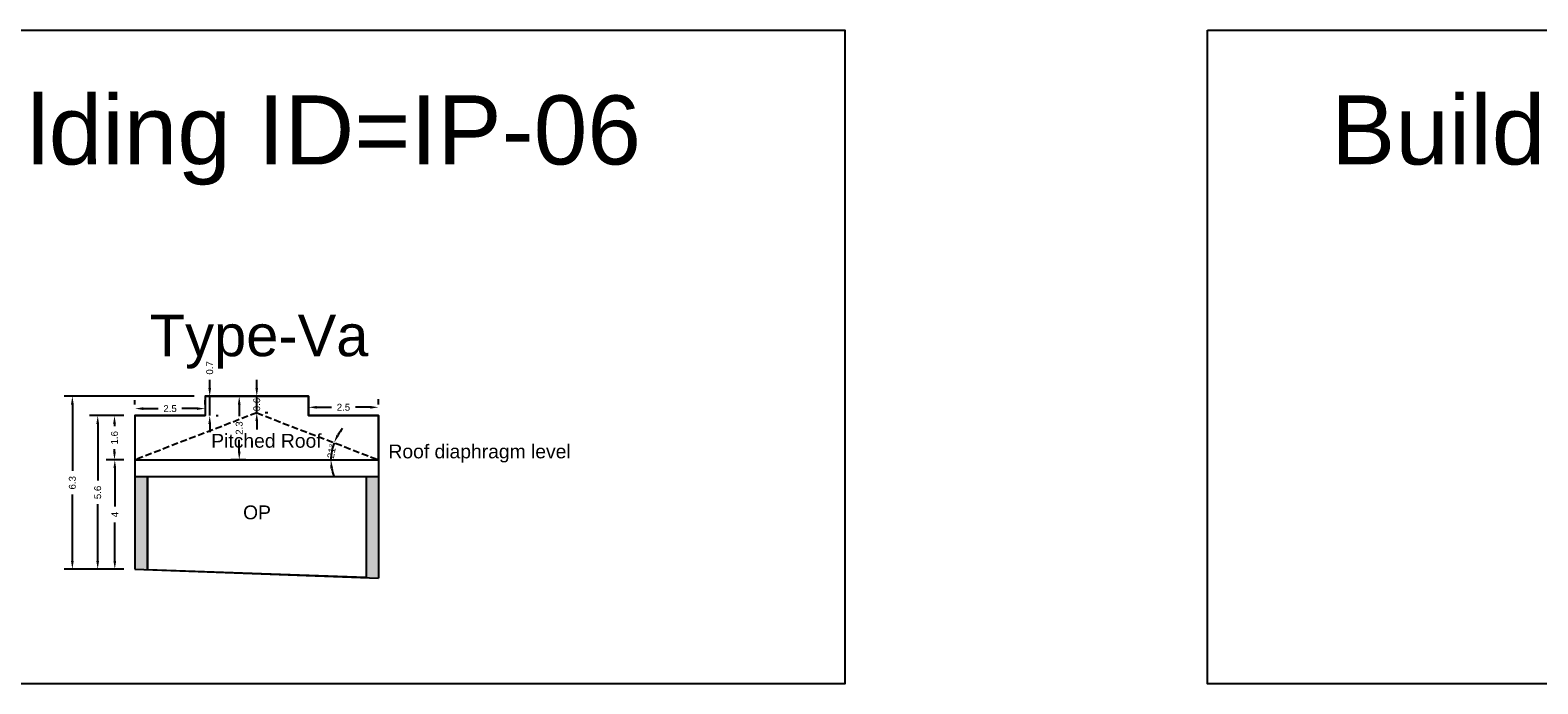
# Model space of a CAD drawing. Header units: metres. Extents: x 3416658 to 3417184, y -6712896 to -6712690.
# Tile 48 of 58: x 3416962 to 3417017, y -6712714 to -6712690. Entities that reach past the tile are written whole.
import ezdxf

# ---------------------------------------------------------------- set-up
doc = ezdxf.new("R2010")
doc.units = ezdxf.units.M
doc.linetypes.add('ACAD_ISO02W100', pattern=[15, 12, -3])
doc.layers.add('Dotted', color=7, linetype='ACAD_ISO02W100', plot=False)
doc.styles.get("Standard").update_dxf_attribs({"font": 'arial.ttf'})
doc.dimstyles.new('ISO-25', dxfattribs={"dimtxt": 0.25, "dimasz": 0.3, "dimexe": 0.3, "dimexo": 0.4, "dimgap": 0.2, "dimtad": 0, "dimdec": 1, "dimdsep": 46, "dimtxsty": 'Standard', "dimcen": 2.5, "dimadec": 0, "dimazin": 0, "dimtfac": 1, "dimtdec": 1, "dimtmove": 0, "dimatfit": 3, "dimfxl": 1, "dimarcsym": 0})

# ---------------------------------------------------------------- blocks, each defined once
blk = doc.blocks.new('*D38')
at = {"color": 0, "lineweight": -2, "transparency": 16777216}
for start, end in [(138.9743, 148.9539), (158.9335, 180), (189.9796, 199.9592)]:
    blk.add_arc((3416974.876, -6712705.632), 1.725, start, end, dxfattribs=at)
at = {"color": 0, "transparency": 16777216}
for points in [[(3416973.443, -6712704.765), (3416973.353, -6712704.721), (3416973.267, -6712705.013)], [(3416973.128, -6712705.936), (3416973.227, -6712705.927), (3416973.151, -6712705.632)]]:
    blk.add_solid(points, dxfattribs=at)
at = {"layer": 'Defpoints', "color": 0, "transparency": 16777216}
for p in [(3416970.464, -6712703.933), (3416973.203, -6712705.214), (3416966.056, -6712705.632), (3416974.876, -6712705.632), (3416974.876, -6712705.632)]:
    blk.add_point(p, dxfattribs=at)
at = {"color": 0, "transparency": 16777216, "insert": (3416973.18, -6712705.317), "char_height": 0.25, "attachment_point": 5, "rotation": 79.4668}
blk.add_mtext('21°', dxfattribs=at)
blk = doc.blocks.new('*D39')
at = {"color": 0, "lineweight": -2, "transparency": 16777216}
for p, q in [((3416970.466, -6712703.032), (3416970.466, -6712702.732)), ((3416970.466, -6712703.932), (3416970.466, -6712703.332)), ((3416970.866, -6712703.332), (3416970.766, -6712703.332)), ((3416970.866, -6712703.932), (3416970.766, -6712703.932)), ((3416970.466, -6712704.232), (3416970.466, -6712704.532))]:
    blk.add_line(p, q, dxfattribs=at)
at = {"color": 0, "transparency": 16777216}
for points in [[(3416970.416, -6712703.032), (3416970.516, -6712703.032), (3416970.466, -6712703.332)], [(3416970.416, -6712704.232), (3416970.516, -6712704.232), (3416970.466, -6712703.932)]]:
    blk.add_solid(points, dxfattribs=at)
at = {"layer": 'Defpoints', "color": 0, "transparency": 16777216}
for p in [(3416970.466, -6712703.332), (3416970.466, -6712703.332), (3416970.466, -6712703.932)]:
    blk.add_point(p, dxfattribs=at)
at = {"color": 0, "transparency": 16777216, "insert": (3416970.466, -6712703.632), "char_height": 0.25, "attachment_point": 5, "rotation": 90}
blk.add_mtext('0.6', dxfattribs=at)
blk = doc.blocks.new('*D40')
at = {"color": 0, "lineweight": -2, "transparency": 16777216}
for p, q in [((3416965.656, -6712705.632), (3416965.025, -6712705.632)), ((3416965.325, -6712705.932), (3416965.325, -6712707.326)), ((3416965.325, -6712709.292), (3416965.325, -6712707.899)), ((3416965.656, -6712709.592), (3416965.025, -6712709.592))]:
    blk.add_line(p, q, dxfattribs=at)
at = {"color": 0, "transparency": 16777216}
for points in [[(3416965.275, -6712705.932), (3416965.375, -6712705.932), (3416965.325, -6712705.632)], [(3416965.275, -6712709.292), (3416965.375, -6712709.292), (3416965.325, -6712709.592)]]:
    blk.add_solid(points, dxfattribs=at)
at = {"layer": 'Defpoints', "color": 0, "transparency": 16777216}
for p in [(3416965.325, -6712705.632), (3416966.056, -6712705.632), (3416966.056, -6712709.592)]:
    blk.add_point(p, dxfattribs=at)
at = {"color": 0, "transparency": 16777216, "insert": (3416965.325, -6712707.612), "char_height": 0.25, "attachment_point": 5, "rotation": 90}
blk.add_mtext('4', dxfattribs=at)
blk = doc.blocks.new('*D41')
at = {"color": 0, "lineweight": -2, "transparency": 16777216}
for p, q in [((3416965.656, -6712704.032), (3416964.406, -6712704.032)), ((3416964.706, -6712704.332), (3416964.706, -6712706.385)), ((3416964.706, -6712709.292), (3416964.706, -6712707.24)), ((3416965.656, -6712709.592), (3416964.406, -6712709.592))]:
    blk.add_line(p, q, dxfattribs=at)
at = {"color": 0, "transparency": 16777216}
for points in [[(3416964.656, -6712704.332), (3416964.756, -6712704.332), (3416964.706, -6712704.032)], [(3416964.656, -6712709.292), (3416964.756, -6712709.292), (3416964.706, -6712709.592)]]:
    blk.add_solid(points, dxfattribs=at)
at = {"layer": 'Defpoints', "color": 0, "transparency": 16777216}
for p in [(3416964.706, -6712704.032), (3416966.056, -6712704.032), (3416966.056, -6712709.592)]:
    blk.add_point(p, dxfattribs=at)
at = {"color": 0, "transparency": 16777216, "insert": (3416964.706, -6712706.812), "char_height": 0.25, "attachment_point": 5, "rotation": 90}
blk.add_mtext('5.6', dxfattribs=at)
blk = doc.blocks.new('*D42')
at = {"color": 0, "lineweight": -2, "transparency": 16777216}
for p, q in [((3416968.196, -6712703.332), (3416963.488, -6712703.332)), ((3416963.788, -6712703.632), (3416963.788, -6712706.034)), ((3416963.788, -6712709.292), (3416963.788, -6712706.891)), ((3416965.656, -6712709.592), (3416963.488, -6712709.592))]:
    blk.add_line(p, q, dxfattribs=at)
at = {"color": 0, "transparency": 16777216}
for points in [[(3416963.738, -6712703.632), (3416963.838, -6712703.632), (3416963.788, -6712703.332)], [(3416963.738, -6712709.292), (3416963.838, -6712709.292), (3416963.788, -6712709.592)]]:
    blk.add_solid(points, dxfattribs=at)
at = {"layer": 'Defpoints', "color": 0, "transparency": 16777216}
for p in [(3416963.788, -6712703.332), (3416968.596, -6712703.332), (3416966.056, -6712709.592)]:
    blk.add_point(p, dxfattribs=at)
at = {"color": 0, "transparency": 16777216, "insert": (3416963.788, -6712706.462), "char_height": 0.25, "attachment_point": 5, "rotation": 90}
blk.add_mtext('6.3', dxfattribs=at)
blk = doc.blocks.new('*D43')
at = {"color": 0, "lineweight": -2, "transparency": 16777216}
for p, q in [((3416965.656, -6712704.032), (3416965.014, -6712704.032)), ((3416965.314, -6712704.332), (3416965.314, -6712704.417)), ((3416965.314, -6712705.332), (3416965.314, -6712705.248)), ((3416965.656, -6712705.632), (3416965.014, -6712705.632))]:
    blk.add_line(p, q, dxfattribs=at)
at = {"color": 0, "transparency": 16777216}
for points in [[(3416965.264, -6712704.332), (3416965.364, -6712704.332), (3416965.314, -6712704.032)], [(3416965.264, -6712705.332), (3416965.364, -6712705.332), (3416965.314, -6712705.632)]]:
    blk.add_solid(points, dxfattribs=at)
at = {"layer": 'Defpoints', "color": 0, "transparency": 16777216}
for p in [(3416965.314, -6712704.032), (3416966.056, -6712704.032), (3416966.056, -6712705.632)]:
    blk.add_point(p, dxfattribs=at)
at = {"color": 0, "transparency": 16777216, "insert": (3416965.314, -6712704.832), "char_height": 0.25, "attachment_point": 5, "rotation": 90}
blk.add_mtext('1.6', dxfattribs=at)
blk = doc.blocks.new('*D44')
at = {"color": 0, "lineweight": -2, "transparency": 16777216}
for p, q in [((3416970.066, -6712703.332), (3416969.531, -6712703.332)), ((3416969.831, -6712703.632), (3416969.831, -6712704.053)), ((3416969.831, -6712705.332), (3416969.831, -6712704.912)), ((3416970.066, -6712705.632), (3416969.531, -6712705.632))]:
    blk.add_line(p, q, dxfattribs=at)
at = {"color": 0, "transparency": 16777216}
for points in [[(3416969.781, -6712703.632), (3416969.881, -6712703.632), (3416969.831, -6712703.332)], [(3416969.781, -6712705.332), (3416969.881, -6712705.332), (3416969.831, -6712705.632)]]:
    blk.add_solid(points, dxfattribs=at)
at = {"layer": 'Defpoints', "color": 0, "transparency": 16777216}
for p in [(3416969.831, -6712703.332), (3416970.466, -6712703.332), (3416970.466, -6712705.632)]:
    blk.add_point(p, dxfattribs=at)
at = {"color": 0, "transparency": 16777216, "insert": (3416969.831, -6712704.482), "char_height": 0.25, "attachment_point": 5, "rotation": 90}
blk.add_mtext('2.3', dxfattribs=at)
blk = doc.blocks.new('*D52')
at = {"color": 0, "lineweight": -2, "transparency": 16777216}
for p, q in [((3416972.336, -6712703.632), (3416972.336, -6712703.431)), ((3416974.876, -6712703.632), (3416974.876, -6712703.431)), ((3416972.636, -6712703.731), (3416973.175, -6712703.731)), ((3416974.576, -6712703.731), (3416974.037, -6712703.731))]:
    blk.add_line(p, q, dxfattribs=at)
at = {"color": 0, "transparency": 16777216}
for points in [[(3416972.636, -6712703.681), (3416972.636, -6712703.781), (3416972.336, -6712703.731)], [(3416974.576, -6712703.681), (3416974.576, -6712703.781), (3416974.876, -6712703.731)]]:
    blk.add_solid(points, dxfattribs=at)
at = {"layer": 'Defpoints', "color": 0, "transparency": 16777216}
for p in [(3416972.336, -6712703.731), (3416972.336, -6712704.032), (3416974.876, -6712704.032)]:
    blk.add_point(p, dxfattribs=at)
at = {"color": 0, "transparency": 16777216, "insert": (3416973.606, -6712703.731), "char_height": 0.25, "attachment_point": 5}
blk.add_mtext('2.5', dxfattribs=at)
blk = doc.blocks.new('*D53')
at = {"color": 0, "lineweight": -2, "transparency": 16777216}
for p, q in [((3416966.056, -6712703.632), (3416966.056, -6712703.478)), ((3416968.596, -6712703.632), (3416968.596, -6712703.478)), ((3416966.356, -6712703.778), (3416966.895, -6712703.778)), ((3416968.296, -6712703.778), (3416967.757, -6712703.778))]:
    blk.add_line(p, q, dxfattribs=at)
at = {"color": 0, "transparency": 16777216}
for points in [[(3416966.356, -6712703.728), (3416966.356, -6712703.828), (3416966.056, -6712703.778)], [(3416968.296, -6712703.728), (3416968.296, -6712703.828), (3416968.596, -6712703.778)]]:
    blk.add_solid(points, dxfattribs=at)
at = {"layer": 'Defpoints', "color": 0, "transparency": 16777216}
for p in [(3416966.056, -6712703.778), (3416966.056, -6712704.032), (3416968.596, -6712704.032)]:
    blk.add_point(p, dxfattribs=at)
at = {"color": 0, "transparency": 16777216, "insert": (3416967.326, -6712703.778), "char_height": 0.25, "attachment_point": 5}
blk.add_mtext('2.5', dxfattribs=at)
blk = doc.blocks.new('*D54')
at = {"color": 0, "lineweight": -2, "transparency": 16777216}
for p, q in [((3416968.763, -6712703.032), (3416968.763, -6712702.732)), ((3416968.763, -6712704.032), (3416968.763, -6712703.332)), ((3416968.996, -6712703.332), (3416969.063, -6712703.332)), ((3416968.996, -6712704.032), (3416969.063, -6712704.032)), ((3416968.763, -6712704.332), (3416968.763, -6712704.632))]:
    blk.add_line(p, q, dxfattribs=at)
at = {"color": 0, "transparency": 16777216}
for points in [[(3416968.713, -6712703.032), (3416968.813, -6712703.032), (3416968.763, -6712703.332)], [(3416968.713, -6712704.332), (3416968.813, -6712704.332), (3416968.763, -6712704.032)]]:
    blk.add_solid(points, dxfattribs=at)
at = {"layer": 'Defpoints', "color": 0, "transparency": 16777216}
for p in [(3416968.596, -6712703.332), (3416968.763, -6712703.332), (3416968.596, -6712704.032)]:
    blk.add_point(p, dxfattribs=at)
at = {"color": 0, "transparency": 16777216, "insert": (3416968.763, -6712702.305), "char_height": 0.25, "attachment_point": 5, "rotation": 90}
blk.add_mtext('0.7', dxfattribs=at)

msp = doc.modelspace()

# ---------------------------------------------------------------- hatches: boundary and pattern name
h = msp.add_hatch(color=256)
h.dxf.hatch_style = 1
h.paths.add_polyline_path([(3416974.876, -6712706.232), (3416974.426, -6712706.232), (3416974.426, -6712709.896), (3416974.876, -6712709.912)])
h.paths.add_polyline_path([(3416966.056, -6712709.592), (3416966.506, -6712709.609), (3416966.506, -6712706.232), (3416966.056, -6712706.232)])

# ---------------------------------------------------------------- linework, layer by layer
for points in [[(3416948.203, -6712690.082), (3416991.758, -6712690.082), (3416991.758, -6712713.738), (3416948.203, -6712713.738)], [(3417004.901, -6712690.082), (3417048.135, -6712690.082), (3417048.135, -6712713.738), (3417004.901, -6712713.738)], [(3416974.876, -6712705.632), (3416974.876, -6712704.032), (3416972.336, -6712704.032), (3416972.336, -6712703.332), (3416968.596, -6712703.332), (3416968.596, -6712704.032), (3416966.056, -6712704.032), (3416966.056, -6712705.632)]]:
    msp.add_lwpolyline(points, close=True)
for points in [[(3416968.596, -6712703.332), (3416972.336, -6712703.332)], [(3416968.596, -6712703.332), (3416968.596, -6712704.032)], [(3416972.336, -6712703.332), (3416972.336, -6712704.032)], [(3416966.056, -6712704.032), (3416968.596, -6712704.032)], [(3416966.056, -6712704.032), (3416966.056, -6712709.592)], [(3416972.336, -6712704.032), (3416974.876, -6712704.032)], [(3416974.876, -6712704.032), (3416974.876, -6712709.912)], [(3416966.056, -6712706.232), (3416974.876, -6712706.232)], [(3416966.506, -6712706.232), (3416966.506, -6712709.609)], [(3416974.426, -6712706.232), (3416974.426, -6712709.896), (3416966.506, -6712709.609), (3416966.506, -6712706.232), (3416974.426, -6712706.232)], [(3416974.426, -6712706.232), (3416974.426, -6712709.896)], [(3416966.056, -6712709.592), (3416974.876, -6712709.912)]]:
    msp.add_lwpolyline(points)
at = {"layer": 'Dotted', "ltscale": 0.02}
for points in [[(3416970.466, -6712703.932), (3416966.056, -6712705.632)], [(3416970.464, -6712703.933), (3416974.876, -6712705.632)], [(3416966.056, -6712705.632), (3416974.876, -6712705.632)]]:
    msp.add_lwpolyline(points, dxfattribs=at)

# ---------------------------------------------------------------- texts
at = {"attachment_point": 1}
for s, heights, insert, char_height in [('Building ID=IP-06', [0.517], (3416957.107, -6712692.443), 2.5), ('Building ID=IP-07', [0.517], (3417009.366, -6712692.443), 2.5), ('Type-Va  ', [0.517], (3416966.592, -6712700.381), 1.5), ('Pitched Roof', [0], (3416968.817, -6712704.693), 0.5), ('Roof diaphragm level ', [0], (3416975.235, -6712705.078), 0.5), ('OP', [0], (3416969.971, -6712707.284), 0.5)]:
    msp.add_mtext_dynamic_manual_height_columns(s, width=67.86454, gutter_width=12.5, heights=heights, dxfattribs=dict(at, insert=insert, char_height=char_height))

# ---------------------------------------------------------------- dimensions: what is measured, and where the dimension line sits
for base, p1, p2, picture, middle in [((3416968.763, -6712703.332), (3416968.596, -6712704.032), (3416968.596, -6712703.332), '*D54', (3416968.763, -6712702.305)), ((3416963.788, -6712703.332), (3416966.056, -6712709.592), (3416968.596, -6712703.332), '*D42', (3416963.788, -6712706.462)), ((3416969.831, -6712703.332), (3416970.466, -6712705.632), (3416970.466, -6712703.332), '*D44', (3416969.831, -6712704.482)), ((3416964.706, -6712704.032), (3416966.056, -6712709.592), (3416966.056, -6712704.032), '*D41', (3416964.706, -6712706.812)), ((3416965.325, -6712705.632), (3416966.056, -6712709.592), (3416966.056, -6712705.632), '*D40', (3416965.325, -6712707.612))]:
    dim = msp.add_linear_dim(base=base, p1=p1, p2=p2, angle=90, dimstyle='ISO-25')
    dim.commit()
    dim.dimension.update_dxf_attribs({"geometry": picture, "text_midpoint": middle})
for base, p1, p2, picture, middle in [((3416970.466, -6712703.332), (3416970.466, -6712703.932), (3416970.466, -6712703.332), '*D39', (3416970.466, -6712703.632)), ((3416965.314, -6712704.032), (3416966.056, -6712705.632), (3416966.056, -6712704.032), '*D43', (3416965.314, -6712704.832))]:
    dim = msp.add_linear_dim(base=base, p1=p1, p2=p2, angle=90, dimstyle='ISO-25')
    dim.commit()
    dim.dimension.update_dxf_attribs({"geometry": picture, "text_midpoint": middle, "dimtype": 160})
for base, p1, p2, picture, middle in [((3416966.056, -6712703.778), (3416968.596, -6712704.032), (3416966.056, -6712704.032), '*D53', (3416967.326, -6712703.778)), ((3416972.336, -6712703.731), (3416974.876, -6712704.032), (3416972.336, -6712704.032), '*D52', (3416973.606, -6712703.731))]:
    dim = msp.add_linear_dim(base=base, p1=p1, p2=p2, dimstyle='ISO-25')
    dim.commit()
    dim.dimension.update_dxf_attribs({"geometry": picture, "text_midpoint": middle})
dim = msp.add_angular_dim_2l(base=(3416973.203, -6712705.214), line1=((3416966.056, -6712705.632), (3416974.876, -6712705.632)), line2=((3416970.464, -6712703.933), (3416974.876, -6712705.632)), dimstyle='ISO-25')
dim.commit()
dim.dimension.update_dxf_attribs({"geometry": '*D38', "text_midpoint": (3416973.18, -6712705.317), "dimtype": 162})

doc.saveas('drawing.dxf')
